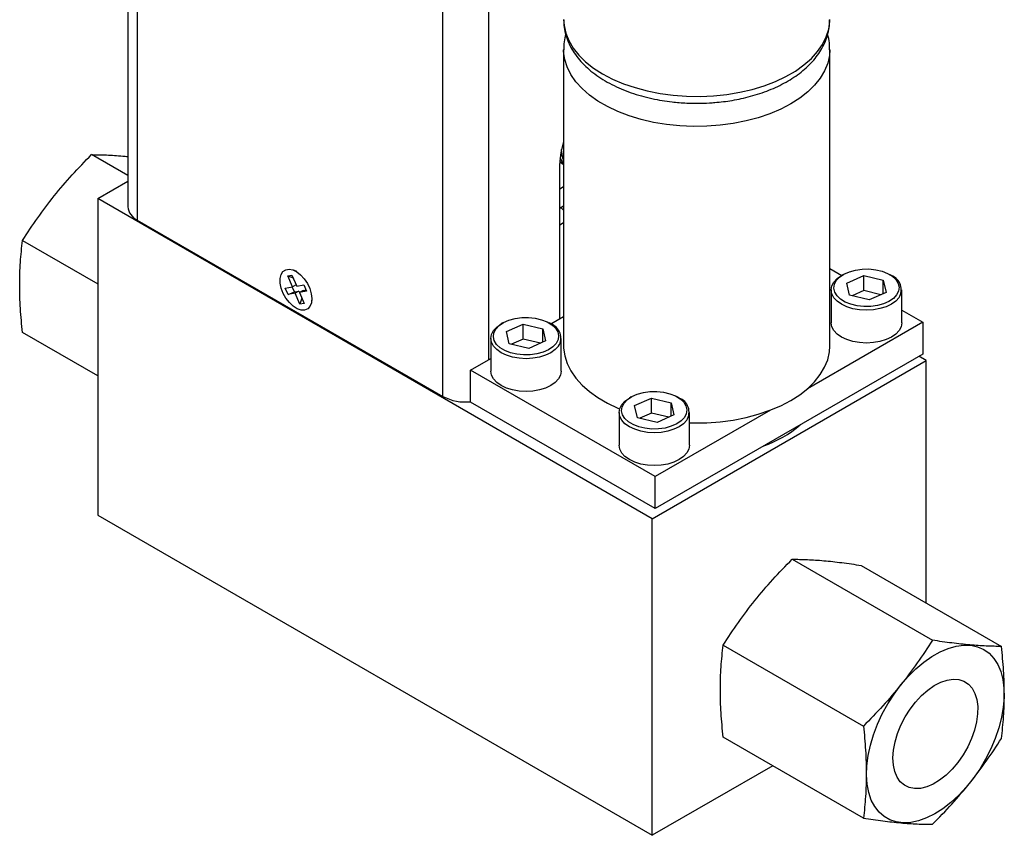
# Model space of a CAD drawing. Header units: inches. Extents: x 2.9 to 19.9, y 2.5 to 15.1.
# Tile 9 of 11: x 16.1 to 19.9, y 5.8 to 9. Entities that reach past the tile are written whole.
import ezdxf

# ---------------------------------------------------------------- set-up
doc = ezdxf.new("R2010")
doc.units = ezdxf.units.IN
doc.header["$LTSCALE"] = 2
doc.header["$MEASUREMENT"] = 0

msp = doc.modelspace()

# ---------------------------------------------------------------- linework, layer by layer
at = {"color": 7, "linetype": 'Continuous', "lineweight": 25}
for p, q in [((16.513, 11.2504), (16.513, 8.2422)), ((18.1836, 8.8439), (18.1836, 7.7079)), ((19.2036, 7.7079), (19.2036, 8.8439)), ((16.513, 8.3616), (16.3746, 8.4415)), ((18.1835, 8.4194), (18.1836, 8.4191)), ((18.1692, 7.8134), (18.1692, 8.407)), ((18.1701, 8.4138), (18.1821, 8.405)), ((18.1821, 8.4049), (18.1836, 8.404)), ((16.398, 8.2734), (16.513, 8.3398)), ((18.1832, 8.3177), (18.1692, 8.3096)), ((18.1836, 8.3179), (18.1832, 8.3177)), ((18.1832, 8.3177), (18.1836, 8.3179)), ((18.5236, 7.0464), (16.398, 8.2734)), ((16.398, 8.2734), (16.398, 7.0609)), ((18.1692, 8.2369), (18.1836, 8.2452)), ((16.5496, 8.1911), (17.7206, 7.5152)), ((18.1692, 8.1728), (18.1836, 8.1811)), ((16.1101, 8.1125), (16.398, 7.9463)), ((19.2036, 8.0054), (19.2494, 7.979)), ((17.1267, 7.9771), (17.1427, 7.9799)), ((17.1447, 7.9349), (17.1267, 7.9771)), ((17.1267, 7.9771), (17.147, 7.9697)), ((17.1427, 7.9799), (17.1607, 7.9378)), ((17.1612, 7.9937), (17.1493, 7.9986)), ((19.2558, 7.9826), (19.2487, 7.9786)), ((19.2689, 7.9496), (19.3335, 7.9782)), ((19.3335, 7.9782), (19.4087, 7.9602)), ((19.3335, 7.9206), (19.3335, 7.9782)), ((19.4396, 7.9786), (19.4326, 7.9826)), ((17.1171, 7.9301), (17.1447, 7.9349)), ((17.1276, 7.9056), (17.1171, 7.9301)), ((17.152, 7.9156), (17.1438, 7.9348)), ((17.1585, 7.9429), (17.1447, 7.9349)), ((17.1607, 7.9378), (17.1882, 7.9426)), ((17.1882, 7.9426), (17.1986, 7.9181)), ((19.2796, 7.903), (19.2689, 7.9496)), ((19.4087, 7.9602), (19.4194, 7.9137)), ((19.4087, 7.9089), (19.4087, 7.9602)), ((17.1276, 7.9056), (17.152, 7.9156)), ((17.1551, 7.9104), (17.1276, 7.9056)), ((17.152, 7.9156), (17.1693, 7.9186)), ((17.1693, 7.9186), (17.1551, 7.9104)), ((17.1731, 7.8683), (17.1551, 7.9104)), ((17.1693, 7.9186), (17.1714, 7.9135)), ((17.1852, 7.9214), (17.1711, 7.9133)), ((17.1986, 7.9181), (17.1711, 7.9133)), ((17.1711, 7.9133), (17.1891, 7.8711)), ((17.1803, 7.8916), (17.1731, 7.8683)), ((17.1852, 7.9214), (17.1964, 7.9234)), ((17.2181, 7.8794), (17.2198, 7.8922)), ((19.2092, 7.9235), (19.2092, 7.7977)), ((19.3548, 7.885), (19.2796, 7.903)), ((19.3335, 7.9206), (19.2888, 7.9008)), ((19.3996, 7.9049), (19.3335, 7.9206)), ((19.4194, 7.9137), (19.3548, 7.885)), ((19.4792, 7.7977), (19.4792, 7.9235)), ((17.1891, 7.8711), (17.1731, 7.8683)), ((18.1343, 7.7932), (18.1836, 7.8217)), ((19.4792, 7.8463), (19.5598, 7.7998)), ((17.9512, 7.7969), (17.9441, 7.7928)), ((17.9643, 7.7639), (18.0289, 7.7925)), ((18.0289, 7.7925), (18.1041, 7.7745)), ((18.0289, 7.7349), (18.0289, 7.7925)), ((18.1041, 7.7745), (18.1148, 7.7279)), ((18.1041, 7.7232), (18.1041, 7.7745)), ((18.135, 7.7928), (18.128, 7.7969)), ((19.5598, 7.7998), (19.1182, 7.5448)), ((19.5598, 7.7998), (19.5598, 7.6773)), ((16.398, 7.5937), (16.1101, 7.7598)), ((17.9046, 7.7377), (17.9046, 7.612)), ((17.975, 7.7173), (17.9643, 7.7639)), ((18.1746, 7.612), (18.1746, 7.7377)), ((18.0502, 7.6993), (17.975, 7.7173)), ((18.0289, 7.7349), (17.9842, 7.7151)), ((18.095, 7.7191), (18.0289, 7.7349)), ((18.1148, 7.7279), (18.0502, 7.6993)), ((17.8274, 7.6161), (17.9046, 7.6606)), ((19.5598, 7.6773), (18.5345, 7.0854)), ((19.5736, 7.6526), (19.5453, 7.6689)), ((18.5236, 7.0464), (19.5736, 7.6526)), ((19.5736, 6.7238), (19.5736, 7.6526)), ((18.5345, 7.2079), (17.8274, 7.6161)), ((17.8274, 7.4936), (17.8274, 7.6161)), ((18.4426, 7.5132), (18.4355, 7.5091)), ((18.6265, 7.5091), (18.6194, 7.5132)), ((18.5345, 7.0854), (17.8274, 7.4936)), ((18.4558, 7.4802), (18.5203, 7.5088)), ((18.4664, 7.4336), (18.4558, 7.4802)), ((18.5203, 7.5088), (18.5956, 7.4908)), ((18.5203, 7.4512), (18.5203, 7.5088)), ((18.5956, 7.4908), (18.6062, 7.4442)), ((18.5956, 7.4395), (18.5956, 7.4908)), ((18.396, 7.454), (18.396, 7.3283)), ((18.5417, 7.4156), (18.4664, 7.4336)), ((18.5203, 7.4512), (18.4756, 7.4314)), ((18.5864, 7.4354), (18.5203, 7.4512)), ((18.9761, 7.4628), (18.5345, 7.2079)), ((18.6062, 7.4442), (18.5417, 7.4156)), ((18.666, 7.3283), (18.666, 7.454)), ((18.5345, 7.0854), (18.5345, 7.2079)), ((16.398, 7.0609), (18.5236, 5.8338)), ((18.5236, 5.8338), (18.5236, 7.0464)), ((19.0597, 6.8914), (19.597, 6.5812)), ((19.3242, 6.8678), (19.8615, 6.5576)), ((18.7953, 6.5624), (19.3326, 6.2522)), ((19.3326, 5.8996), (18.7953, 6.2098)), ((18.985, 6.1002), (18.5236, 5.8338))]:
    msp.add_line(p, q, dxfattribs=at)
at = {"color": 8, "linetype": 'Continuous', "lineweight": 25}
for p, q in [((16.5496, 11.218), (16.5496, 8.1911)), ((17.7206, 7.5152), (17.7206, 10.5422)), ((17.8974, 7.6564), (17.8974, 10.5422))]:
    msp.add_line(p, q, dxfattribs=at)
at = {"color": 8, "linetype": 'Continuous', "lineweight": 25, "flags": 128}
for points in [[(18.1836, 8.9593), (18.1851, 8.9369), (18.1916, 8.9073), (18.2033, 8.8783), (18.22, 8.85), (18.2416, 8.8229), (18.2678, 8.7972), (18.2984, 8.7732), (18.333, 8.7511), (18.3713, 8.7311), (18.413, 8.7134), (18.4575, 8.6983), (18.5044, 8.6858), (18.5533, 8.6762), (18.6037, 8.6695), (18.6549, 8.6657), (18.7066, 8.6649), (18.7581, 8.6672), (18.8089, 8.6725), (18.8586, 8.6807), (18.9066, 8.6917), (18.9524, 8.7055), (18.9955, 8.7219), (19.0355, 8.7408), (19.0721, 8.7619), (19.1047, 8.785), (19.1331, 8.8099), (19.1571, 8.8363), (19.1762, 8.864), (19.1904, 8.8927), (19.1995, 8.9221), (19.2035, 8.9518), (19.2036, 8.9593)], [(19.2036, 8.8433), (19.2022, 8.8216), (19.1956, 8.792), (19.184, 8.7629), (19.1672, 8.7347), (19.1457, 8.7076), (19.1195, 8.6819), (19.0889, 8.6579), (19.0543, 8.6357), (19.0159, 8.6157), (18.9743, 8.5981), (18.9298, 8.583), (18.8828, 8.5705), (18.8339, 8.5609), (18.7836, 8.5541), (18.7324, 8.5504), (18.6807, 8.5496), (18.6292, 8.5519), (18.5783, 8.5571), (18.5287, 8.5653), (18.4807, 8.5764), (18.4349, 8.5902), (18.3918, 8.6066), (18.3517, 8.6255), (18.3152, 8.6466), (18.2826, 8.6697), (18.2541, 8.6946), (18.2302, 8.721), (18.211, 8.7487), (18.1968, 8.7774), (18.1877, 8.8067), (18.1838, 8.8365), (18.1836, 8.8431)], [(18.1818, 8.4241), (18.1773, 8.4418), (18.1755, 8.4616)]]:
    msp.add_lwpolyline(points, dxfattribs=at)
at = {"color": 7, "linetype": 'Continuous', "lineweight": 25, "flags": 128}
for points in [[(18.1821, 8.4049), (18.1749, 8.4098), (18.1694, 8.4149)], [(18.1836, 8.4077), (18.1791, 8.4134), (18.1704, 8.4299)], [(18.1835, 8.4194), (18.1829, 8.4211), (18.1818, 8.4241)], [(17.1911, 7.8461), (17.1774, 7.8463), (17.1625, 7.8514), (17.1473, 7.8611), (17.1327, 7.8747), (17.1197, 7.8914), (17.1092, 7.9102), (17.1016, 7.9299), (17.0977, 7.9491), (17.0975, 7.9669), (17.1011, 7.9819), (17.1082, 7.9933), (17.1185, 8.0003), (17.1313, 8.0026), (17.1457, 7.9999), (17.1609, 7.9925), (17.1759, 7.9808), (17.1898, 7.9655), (17.2017, 7.9476), (17.2108, 7.9282), (17.2166, 7.9086), (17.2187, 7.8899), (17.217, 7.8734), (17.2116, 7.8601), (17.2028, 7.8508), (17.1911, 7.8461)], [(19.4597, 7.904), (19.4472, 7.8908), (19.4302, 7.8793), (19.4095, 7.8701), (19.3859, 7.8636), (19.3605, 7.8601), (19.3344, 7.8597), (19.3087, 7.8624), (19.2846, 7.8682), (19.263, 7.8767), (19.245, 7.8877), (19.2314, 7.9005), (19.2226, 7.9148), (19.2192, 7.9297), (19.2213, 7.9447), (19.2287, 7.9592), (19.2411, 7.9725), (19.2581, 7.9839), (19.2788, 7.9931), (19.3024, 7.9996), (19.3278, 8.0032), (19.3539, 8.0036), (19.3796, 8.0008), (19.4038, 7.9951), (19.4253, 7.9865), (19.4433, 7.9756), (19.457, 7.9627), (19.4657, 7.9485), (19.4691, 7.9335), (19.4671, 7.9185), (19.4597, 7.904)], [(19.4689, 7.8937), (19.4564, 7.8802), (19.4397, 7.8684), (19.4192, 7.8587), (19.3959, 7.8515), (19.3706, 7.847), (19.3442, 7.8455), (19.3179, 7.847), (19.2926, 7.8514), (19.2692, 7.8586), (19.2487, 7.8683), (19.2319, 7.8801), (19.2195, 7.8936), (19.2118, 7.9082), (19.2092, 7.9234), (19.2118, 7.9386), (19.2194, 7.9533), (19.2319, 7.9667), (19.2487, 7.9785), (19.2487, 7.9786)], [(18.1551, 7.7183), (18.1426, 7.705), (18.1256, 7.6936), (18.1049, 7.6844), (18.0813, 7.6779), (18.0559, 7.6744), (18.0298, 7.674), (18.0041, 7.6767), (17.98, 7.6825), (17.9584, 7.691), (17.9404, 7.7019), (17.9268, 7.7148), (17.918, 7.729), (17.9146, 7.744), (17.9166, 7.759), (17.9241, 7.7735), (17.9365, 7.7867), (17.9535, 7.7982), (17.9742, 7.8074), (17.9978, 7.8139), (18.0232, 7.8174), (18.0493, 7.8178), (18.075, 7.8151), (18.0992, 7.8093), (18.1207, 7.8008), (18.1387, 7.7898), (18.1524, 7.777), (18.1611, 7.7628), (18.1645, 7.7478), (18.1625, 7.7328), (18.1551, 7.7183)], [(18.1643, 7.7079), (18.1518, 7.6945), (18.1351, 7.6826), (18.1146, 7.6729), (18.0913, 7.6657), (18.0659, 7.6613), (18.0396, 7.6598), (18.0133, 7.6613), (17.9879, 7.6657), (17.9646, 7.6729), (17.9441, 7.6826), (17.9273, 7.6944), (17.9149, 7.7079), (17.9072, 7.7225), (17.9046, 7.7377), (17.9071, 7.7529), (17.9148, 7.7675), (17.9273, 7.781), (17.9441, 7.7928), (17.9441, 7.7928)], [(19.4689, 7.7679), (19.4564, 7.7544), (19.4397, 7.7426), (19.4192, 7.7329), (19.3959, 7.7257), (19.3706, 7.7213), (19.3442, 7.7198), (19.3179, 7.7213), (19.2926, 7.7257), (19.2692, 7.7329), (19.2487, 7.7426), (19.2319, 7.7544), (19.2195, 7.7679), (19.2118, 7.7825), (19.2092, 7.7977), (19.2092, 7.7977)], [(19.4792, 7.7977), (19.4766, 7.7825), (19.4689, 7.7679)], [(18.1836, 7.7079), (18.1838, 7.7004), (18.1877, 7.6707), (18.1968, 7.6414), (18.211, 7.6127), (18.2302, 7.585), (18.2541, 7.5585), (18.2826, 7.5336), (18.3152, 7.5105), (18.3517, 7.4894), (18.3918, 7.4706), (18.3982, 7.4679)], [(18.666, 7.4139), (18.6807, 7.4136), (18.7324, 7.4143), (18.7836, 7.4181), (18.8339, 7.4248), (18.8828, 7.4345), (18.9298, 7.4469), (18.9743, 7.4621), (19.0159, 7.4797), (19.0543, 7.4997), (19.0889, 7.5219), (19.1195, 7.5459), (19.1457, 7.5716), (19.1672, 7.5987), (19.184, 7.6269), (19.1956, 7.656), (19.2022, 7.6856), (19.2036, 7.7079)], [(18.1643, 7.5822), (18.1518, 7.5687), (18.1351, 7.5569), (18.1146, 7.5472), (18.0913, 7.54), (18.0659, 7.5355), (18.0396, 7.534), (18.0133, 7.5355), (17.9879, 7.54), (17.9646, 7.5472), (17.9441, 7.5568), (17.9273, 7.5687), (17.9149, 7.5821), (17.9072, 7.5967), (17.9046, 7.6119), (17.9046, 7.612)], [(18.1746, 7.612), (18.172, 7.5968), (18.1643, 7.5822)], [(18.6557, 7.4242), (18.6433, 7.4108), (18.6265, 7.3989), (18.606, 7.3892), (18.5827, 7.382), (18.5574, 7.3776), (18.531, 7.3761), (18.5047, 7.3776), (18.4794, 7.382), (18.456, 7.3892), (18.4356, 7.3989), (18.4188, 7.4107), (18.4063, 7.4242), (18.3986, 7.4388), (18.396, 7.454), (18.3986, 7.4692), (18.4063, 7.4838), (18.4187, 7.4973), (18.4355, 7.5091), (18.4355, 7.5091)], [(18.6465, 7.4346), (18.634, 7.4213), (18.6171, 7.4099), (18.5964, 7.4007), (18.5728, 7.3942), (18.5474, 7.3906), (18.5212, 7.3902), (18.4955, 7.393), (18.4714, 7.3988), (18.4499, 7.4073), (18.4319, 7.4182), (18.4182, 7.4311), (18.4095, 7.4453), (18.406, 7.4603), (18.4081, 7.4753), (18.4155, 7.4898), (18.428, 7.503), (18.4449, 7.5145), (18.4656, 7.5237), (18.4892, 7.5302), (18.5146, 7.5337), (18.5408, 7.5341), (18.5665, 7.5314), (18.5906, 7.5256), (18.6121, 7.5171), (18.6301, 7.5061), (18.6438, 7.4933), (18.6525, 7.4791), (18.656, 7.4641), (18.6539, 7.4491), (18.6465, 7.4346)], [(18.6557, 7.2985), (18.6433, 7.285), (18.6265, 7.2732), (18.606, 7.2635), (18.5827, 7.2563), (18.5574, 7.2518), (18.531, 7.2503), (18.5047, 7.2518), (18.4794, 7.2563), (18.456, 7.2635), (18.4356, 7.2731), (18.4188, 7.285), (18.4063, 7.2984), (18.3986, 7.313), (18.396, 7.3282), (18.396, 7.3283)], [(18.666, 7.3283), (18.6634, 7.3131), (18.6557, 7.2985)], [(19.4762, 6.4098), (19.5042, 6.4421), (19.5336, 6.4714), (19.5641, 6.4971), (19.5951, 6.5189), (19.6264, 6.5366), (19.6574, 6.5499), (19.6877, 6.5586), (19.7169, 6.5625), (19.7446, 6.5617), (19.7703, 6.5561), (19.7938, 6.5458), (19.8147, 6.531), (19.8326, 6.5118), (19.8474, 6.4886), (19.8589, 6.4616), (19.8669, 6.4313), (19.8712, 6.398), (19.8718, 6.3623), (19.8687, 6.3246), (19.862, 6.2855), (19.8517, 6.2454), (19.8379, 6.2051), (19.821, 6.165), (19.801, 6.1257), (19.7784, 6.0877), (19.7534, 6.0516), (19.7263, 6.018), (19.6976, 5.9872), (19.6676, 5.9596), (19.6368, 5.9358), (19.6056, 5.916), (19.5744, 5.9005), (19.5437, 5.8895), (19.5139, 5.8832), (19.4854, 5.8816), (19.4586, 5.8848), (19.434, 5.8928), (19.4118, 5.9054), (19.3923, 5.9224), (19.3759, 5.9436), (19.3627, 5.9688), (19.353, 5.9975), (19.3469, 6.0293), (19.3444, 6.0639), (19.3456, 6.1006), (19.3505, 6.1391), (19.3591, 6.1788), (19.3711, 6.219), (19.3865, 6.2593), (19.4049, 6.2991), (19.4263, 6.3378), (19.4501, 6.3749), (19.4762, 6.4098)], [(19.7489, 6.3973), (19.7597, 6.3776), (19.7669, 6.3542), (19.7704, 6.3278), (19.77, 6.2989), (19.7659, 6.2681), (19.7581, 6.2364), (19.7468, 6.2042), (19.7322, 6.1725), (19.7147, 6.142), (19.6948, 6.1133), (19.6727, 6.0872), (19.6492, 6.0643), (19.6247, 6.045), (19.5999, 6.0299), (19.5752, 6.0193), (19.5513, 6.0135), (19.5287, 6.0126), (19.508, 6.0165), (19.4896, 6.0253), (19.474, 6.0387), (19.4616, 6.0564), (19.4526, 6.078), (19.4472, 6.103), (19.4456, 6.1307), (19.4479, 6.1606), (19.4538, 6.192), (19.4634, 6.224), (19.4764, 6.256), (19.4925, 6.2873), (19.5113, 6.3169), (19.5323, 6.3444), (19.5552, 6.369), (19.5793, 6.3902), (19.604, 6.4074), (19.6289, 6.4203), (19.6532, 6.4285), (19.6765, 6.4319), (19.6982, 6.4304), (19.7178, 6.424), (19.7349, 6.4129), (19.7489, 6.3973)]]:
    msp.add_lwpolyline(points, dxfattribs=at)
at = {"color": 7, "linetype": 'Continuous', "lineweight": 25}
for centre, radius, start, end in [((18.4509, 8.4027), 0.2817, 161.5798, 179.1222), ((16.5756, 8.2484), 0.0629, 185.6948, 245.6253), ((19.4196, 7.9241), 0.058, 328.2891, 69.7565), ((18.115, 7.7384), 0.058, 328.2891, 69.7565), ((17.8079, 7.6831), 0.1893, 242.5196, 275.9207), ((18.6064, 7.4547), 0.058, 328.2891, 69.7565), ((18.8025, 7.743), 0.443, 289.5049, 310.4897)]:
    msp.add_arc(centre, radius, start, end, dxfattribs=at)
at = {"color": 8, "linetype": 'Continuous', "lineweight": 25}
msp.add_arc((18.1547, 8.2048), 0.0378, 40.0731, 62.8355, dxfattribs=at)
at = {"color": 7, "linetype": 'Continuous', "lineweight": 25}
for points, knots in [([(18.1842, 8.9579), (18.1841, 8.9534), (18.1838, 8.9383), (18.1882, 8.9123), (18.1974, 8.8814), (18.2111, 8.8519), (18.2283, 8.8244), (18.2495, 8.798), (18.2743, 8.7733), (18.3026, 8.7502), (18.3338, 8.7291), (18.3677, 8.7101), (18.4039, 8.6932), (18.4419, 8.6786), (18.4812, 8.6663), (18.5211, 8.6564), (18.5604, 8.6489), (18.5955, 8.644), (18.6271, 8.6409), (18.6586, 8.6389), (18.681, 8.6386), (18.6936, 8.6384)], [0, 0, 0, 0, 0.024328, 0.082316, 0.142548, 0.19825, 0.254957, 0.31257, 0.370832, 0.429425, 0.488063, 0.546502, 0.604567, 0.662127, 0.718967, 0.774631, 0.827935, 0.877792, 0.913394, 0.951354, 1, 1, 1, 1]), ([(18.6936, 8.6384), (18.7101, 8.6387), (18.7333, 8.6391), (18.7674, 8.6416), (18.7963, 8.6445), (18.8303, 8.6495), (18.8652, 8.6562), (18.9007, 8.6649), (18.9361, 8.6755), (18.9708, 8.6881), (19.0044, 8.7027), (19.0364, 8.7192), (19.0665, 8.7375), (19.0944, 8.7577), (19.1198, 8.7797), (19.1424, 8.8034), (19.1619, 8.8287), (19.178, 8.8554), (19.1906, 8.8835), (19.1991, 8.9129), (19.2034, 8.9378), (19.2031, 8.9528), (19.2031, 8.9577)], [0, 0, 0, 0, 0.063608, 0.089513, 0.132401, 0.176782, 0.224234, 0.273572, 0.324331, 0.376152, 0.42879, 0.482076, 0.535883, 0.590103, 0.6446, 0.699255, 0.753952, 0.808611, 0.863251, 0.918043, 0.973334, 1, 1, 1, 1]), ([(18.1919, 8.9024), (18.1906, 8.898), (18.1864, 8.8836), (18.1837, 8.8635), (18.1841, 8.8479), (18.1842, 8.8428)], [0, 0, 0, 0, 0.224819, 0.745247, 1, 1, 1, 1]), ([(19.2031, 8.8431), (19.2031, 8.8492), (19.2033, 8.8663), (19.2005, 8.8863), (19.1963, 8.8996), (19.1954, 8.9023)], [0, 0, 0, 0, 0.308857, 0.855795, 1, 1, 1, 1]), ([(18.1751, 8.4544), (18.1758, 8.4484), (18.177, 8.4383), (18.1803, 8.4291), (18.1817, 8.4254)], [0, 0, 0, 0, 0.5969337, 1, 1, 1, 1]), ([(16.1101, 8.1125), (16.1288, 8.1419), (16.148, 8.1709), (16.1883, 8.2279), (16.2304, 8.2839), (16.2765, 8.3376), (16.3244, 8.3902), (16.3492, 8.416), (16.3746, 8.4415)], [0, 0, 0, 0, 0.25, 0.25, 0.5, 0.75, 0.75, 1, 1, 1, 1]), ([(16.3746, 8.4415), (16.3934, 8.4412), (16.431, 8.4407), (16.4776, 8.4381), (16.5068, 8.4348), (16.513, 8.4341)], [0, 0, 0, 0, 0.439906, 0.881599, 1, 1, 1, 1]), ([(16.1101, 7.7598), (16.1067, 7.7912), (16.104, 7.8222), (16.1002, 7.8831), (16.0982, 7.9431), (16.1002, 8.0007), (16.104, 8.0573), (16.1067, 8.0851), (16.1101, 8.1125)], [0, 0, 0, 0, 0.25, 0.25, 0.5, 0.75, 0.75, 1, 1, 1, 1]), ([(18.7953, 6.5624), (18.8139, 6.5918), (18.8332, 6.6208), (18.8735, 6.6778), (18.9155, 6.7338), (18.9616, 6.7875), (19.0095, 6.8401), (19.0343, 6.866), (19.0597, 6.8914)], [0, 0, 0, 0, 0.25, 0.25, 0.5, 0.75, 0.75, 1, 1, 1, 1]), ([(19.0597, 6.8914), (19.0784, 6.8914), (19.0976, 6.891), (19.1379, 6.8893), (19.18, 6.8865), (19.2261, 6.8814), (19.2739, 6.8753), (19.2988, 6.8717), (19.3242, 6.8678)], [0, 0, 0, 0, 0.25, 0.25, 0.5, 0.75, 0.75, 1, 1, 1, 1]), ([(19.597, 6.5812), (19.5784, 6.5518), (19.5591, 6.5228), (19.5188, 6.4658), (19.4768, 6.4098), (19.4307, 6.3561), (19.3828, 6.3035), (19.358, 6.2777), (19.3326, 6.2522)], [0, 0, 0, 0, 0.25, 0.25, 0.5, 0.75, 0.75, 1, 1, 1, 1]), ([(19.8615, 6.5576), (19.8429, 6.5576), (19.8236, 6.558), (19.7833, 6.5597), (19.7412, 6.5625), (19.6951, 6.5676), (19.6473, 6.5737), (19.6225, 6.5773), (19.597, 6.5812)], [0, 0, 0, 0, 0.25, 0.25, 0.5, 0.75, 0.75, 1, 1, 1, 1]), ([(18.7953, 6.2098), (18.7919, 6.2411), (18.7891, 6.2721), (18.7853, 6.3331), (18.7833, 6.393), (18.7853, 6.4506), (18.7891, 6.5072), (18.7919, 6.535), (18.7953, 6.5624)], [0, 0, 0, 0, 0.25, 0.25, 0.5, 0.75, 0.75, 1, 1, 1, 1]), ([(19.8615, 6.2049), (19.8649, 6.2324), (19.8677, 6.2601), (19.8715, 6.3167), (19.8735, 6.3744), (19.8715, 6.4343), (19.8677, 6.4952), (19.8649, 6.5262), (19.8615, 6.5576)], [0, 0, 0, 0, 0.25, 0.25, 0.5, 0.75, 0.75, 1, 1, 1, 1]), ([(19.3326, 6.2522), (19.336, 6.2209), (19.3387, 6.1899), (19.3425, 6.1289), (19.3445, 6.069), (19.3425, 6.0114), (19.3387, 5.9548), (19.336, 5.927), (19.3326, 5.8996)], [0, 0, 0, 0, 0.25, 0.25, 0.5, 0.75, 0.75, 1, 1, 1, 1]), ([(19.597, 5.8759), (19.6225, 5.9014), (19.6473, 5.9272), (19.6951, 5.9799), (19.7412, 6.0335), (19.7833, 6.0895), (19.8236, 6.1465), (19.8429, 6.1756), (19.8615, 6.2049)], [0, 0, 0, 0, 0.25, 0.25, 0.5, 0.75, 0.75, 1, 1, 1, 1]), ([(19.3326, 5.8996), (19.358, 5.8957), (19.3828, 5.8921), (19.4307, 5.886), (19.4768, 5.8809), (19.5188, 5.8781), (19.5591, 5.8763), (19.5784, 5.8759), (19.597, 5.8759)], [0, 0, 0, 0, 0.25, 0.25, 0.5, 0.75, 0.75, 1, 1, 1, 1])]:
    msp.add_open_spline(points, degree=3, knots=knots, dxfattribs=at)

doc.saveas('drawing.dxf')
